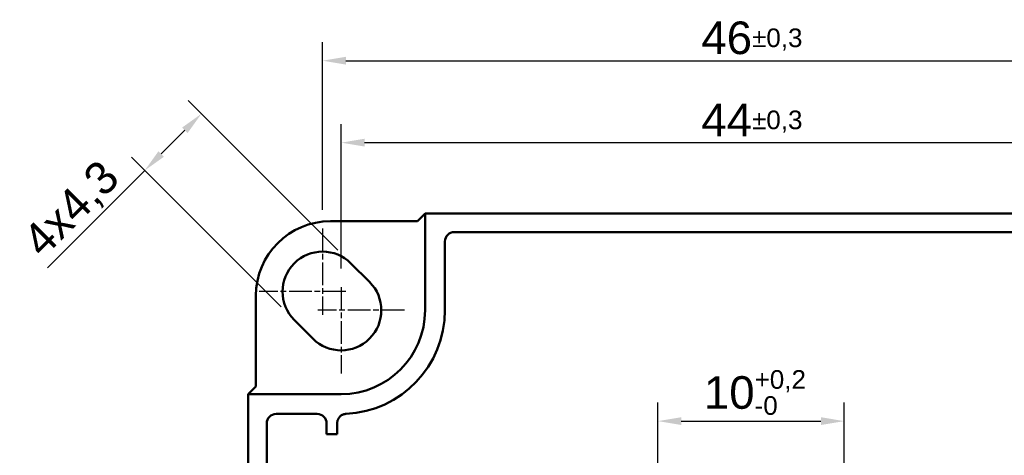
# Model space of a CAD drawing. Header units: millimetres. Extents: x 11 to 160, y 13 to 142.
# Tile 3 of 5: x 11 to 64, y 118 to 141. Entities that reach past the tile are written whole.
import ezdxf

# ---------------------------------------------------------------- set-up
doc = ezdxf.new("R2010")
doc.units = ezdxf.units.MM
doc.header["$LTSCALE"] = 0.5
doc.linetypes.add('CHAIN', pattern=[0.3543, 0.2362, -0.0295, 0.0591, -0.0295])
doc.linetypes.add('LONG_DASH_DOTTED', pattern=[0.3001, 0.2362, -0.0295, 0.0049, -0.0295])
for name, color, linetype, lineweight in [('Arêtes visibles(GABARIT)', 7, 'Continuous', 50), ('Cotes(GABARIT)', 7, 'Continuous', 25), ('Marque de centre(GABARIT)', 7, 'LONG_DASH_DOTTED', 25)]:
    doc.layers.add(name, color=color, linetype=linetype, lineweight=lineweight)
doc.styles.add('Courant-BSI', font='arial.ttf')
doc.dimstyles.new('MS-Relais', dxfattribs={"dimscale": 0.5, "dimtxt": 3.5, "dimasz": 2.5, "dimexe": 2, "dimexo": 2, "dimgap": 0.3, "dimtad": 1, "dimtoh": 1, "dimrnd": 1e-08, "dimtxsty": 'Courant-BSI', "dimcen": 0.09, "dimdle": 6, "dimclrd": 7, "dimclre": 7, "dimclrt": 7, "dimazin": 2, "dimtfac": 0.571429, "dimtmove": 0, "dimatfit": 3, "dimfxl": 1, "dimtolj": 1, "dimlwd": 25, "dimlwe": 25, "dimarcsym": 0})

# ---------------------------------------------------------------- blocks, each defined once
blk = doc.blocks.new('*D19')
at = {"layer": 'Cotes(GABARIT)', "color": 7, "linetype": 'Continuous', "lineweight": 25}
for p, q in [((27.41, 131.29), (27.41, 140.29)), ((73.41, 131.29), (73.41, 140.29)), ((28.66, 139.29), (72.16, 139.29))]:
    blk.add_line(p, q, dxfattribs=at)
at = {"layer": 'Cotes(GABARIT)', "color": 7, "linetype": 'Continuous'}
for points in [[(28.66, 139.499), (28.66, 139.082), (27.41, 139.29)], [(72.16, 139.499), (72.16, 139.082), (73.41, 139.29)]]:
    blk.add_solid(points, dxfattribs=at)
at = {"layer": 'Defpoints', "color": 0, "linetype": 'Continuous'}
for p in [(73.41, 139.29), (27.41, 130.29), (73.41, 130.29)]:
    blk.add_point(p, dxfattribs=at)
at = {"layer": 'Cotes(GABARIT)', "color": 7, "linetype": 'Continuous', "lineweight": 25, "insert": (47.744, 141.395), "char_height": 1.75, "attachment_point": 1, "style": 'Courant-BSI'}
blk.add_mtext('\\A1;46{\\H1.000000;±0,3}', dxfattribs=at)
blk = doc.blocks.new('*D20')
at = {"layer": 'Cotes(GABARIT)', "color": 7, "linetype": 'Continuous', "lineweight": 25}
for p, q in [((28.41, 128.14), (28.41, 135.89)), ((72.41, 128.14), (72.41, 135.89)), ((29.66, 134.89), (71.16, 134.89))]:
    blk.add_line(p, q, dxfattribs=at)
at = {"layer": 'Cotes(GABARIT)', "color": 7, "linetype": 'Continuous'}
for points in [[(29.66, 135.099), (29.66, 134.682), (28.41, 134.89)], [(71.16, 135.099), (71.16, 134.682), (72.41, 134.89)]]:
    blk.add_solid(points, dxfattribs=at)
at = {"layer": 'Defpoints', "color": 0, "linetype": 'Continuous'}
for p in [(72.41, 134.89), (28.41, 127.14), (72.41, 127.14)]:
    blk.add_point(p, dxfattribs=at)
at = {"layer": 'Cotes(GABARIT)', "color": 7, "linetype": 'Continuous', "lineweight": 25, "insert": (47.744, 136.988), "char_height": 1.75, "attachment_point": 1, "style": 'Courant-BSI'}
blk.add_mtext('\\A1;44{\\H1.000000;±0,3}', dxfattribs=at)
blk = doc.blocks.new('*D24')
at = {"layer": 'Cotes(GABARIT)', "color": 7, "linetype": 'Continuous', "lineweight": 25}
for p, q in [((45.41, 114.94), (45.41, 120.94)), ((55.41, 114.94), (55.41, 120.94)), ((46.66, 119.94), (54.16, 119.94))]:
    blk.add_line(p, q, dxfattribs=at)
at = {"layer": 'Cotes(GABARIT)', "color": 7, "linetype": 'Continuous'}
for points in [[(46.66, 120.149), (46.66, 119.732), (45.41, 119.94)], [(54.16, 120.149), (54.16, 119.732), (55.41, 119.94)]]:
    blk.add_solid(points, dxfattribs=at)
at = {"layer": 'Defpoints', "color": 0, "linetype": 'Continuous'}
for p in [(55.41, 119.94), (45.41, 113.94), (55.41, 113.94)]:
    blk.add_point(p, dxfattribs=at)
at = {"layer": 'Cotes(GABARIT)', "color": 7, "linetype": 'Continuous', "lineweight": 25, "insert": (47.881, 122.677), "char_height": 1.75, "attachment_point": 1, "style": 'Courant-BSI'}
blk.add_mtext('\\A1;10{\\H1.000000;\\S+0,2^ -0;}', dxfattribs=at)
blk = doc.blocks.new('*D33')
at = {"layer": 'Cotes(GABARIT)', "color": 7, "linetype": 'Continuous', "lineweight": 25}
for p, q in [((28.224, 129.118), (20.196, 137.146)), ((20.019, 135.555), (18.746, 134.282)), ((25.183, 126.077), (17.155, 134.105)), ((17.862, 133.398), (12.638, 128.174))]:
    blk.add_line(p, q, dxfattribs=at)
at = {"layer": 'Cotes(GABARIT)', "color": 7, "linetype": 'Continuous'}
for points in [[(19.871, 135.702), (20.166, 135.408), (20.903, 136.439)], [(18.599, 134.429), (18.893, 134.135), (17.862, 133.398)]]:
    blk.add_solid(points, dxfattribs=at)
at = {"layer": 'Defpoints', "color": 0, "linetype": 'Continuous'}
for p in [(17.862, 133.398), (28.931, 128.411), (25.89, 125.37)]:
    blk.add_point(p, dxfattribs=at)
at = {"layer": 'Cotes(GABARIT)', "color": 7, "linetype": 'Continuous', "lineweight": 25, "insert": (11.15, 129.873), "char_height": 1.75, "attachment_point": 1, "rotation": 45, "style": 'Courant-BSI'}
blk.add_mtext('\\A1;{4x}4,3', dxfattribs=at)

msp = doc.modelspace()

# ---------------------------------------------------------------- linework, layer by layer
at = {"layer": 'Arêtes visibles(GABARIT)', "linetype": 'Continuous', "lineweight": 50}
for p, q in [((32.4984, 130.6783), (32.9105, 131.0904)), ((32.9105, 131.0904), (32.9105, 125.8904)), ((32.9105, 131.0904), (67.9105, 131.0904)), ((27.8305, 130.6697), (31.9984, 130.6697)), ((34.4777, 130.0902), (66.3432, 130.0902)), ((66.3432, 130.0902), (34.4777, 130.0902)), ((33.9778, 125.8904), (33.9778, 129.5903)), ((33.9778, 129.5903), (33.9778, 125.8904)), ((28.9307, 128.4106), (29.9307, 127.4106)), ((23.8311, 122.3024), (23.8311, 126.6703)), ((26.8902, 124.3701), (25.8902, 125.3701)), ((23.4105, 121.3904), (23.8226, 121.8025)), ((28.4105, 121.3904), (23.4105, 121.3904)), ((23.4105, 86.3904), (23.4105, 121.3904)), ((24.9105, 120.323), (27.1271, 120.323)), ((27.1271, 120.323), (24.9105, 120.323)), ((24.4106, 87.9576), (24.4106, 119.8231)), ((24.4106, 119.8231), (24.4106, 87.9576)), ((27.627, 119.2394), (27.627, 119.823)), ((27.627, 119.2394), (27.627, 119.823)), ((28.1942, 119.8297), (28.1942, 119.2394)), ((28.1942, 119.8297), (28.1942, 119.2394)), ((28.1942, 119.2394), (27.627, 119.2394)), ((28.1942, 119.2394), (27.627, 119.2394))]:
    msp.add_line(p, q, dxfattribs=at)
at = {"layer": 'Arêtes visibles(GABARIT)', "linetype": 'Continuous', "lineweight": 50, "flags": 128}
msp.add_lwpolyline([(28.6708, 120.3291), (28.6391, 120.3266), (28.6077, 120.3221), (28.5766, 120.3156), (28.5461, 120.3072), (28.5161, 120.2969), (28.4868, 120.2846), (28.4583, 120.2705), (28.4308, 120.2546), (28.4044, 120.2371), (28.3791, 120.2179), (28.3551, 120.1972), (28.3325, 120.1749), (28.3113, 120.1512), (28.2916, 120.1262), (28.2737, 120.1001), (28.2574, 120.0729), (28.2428, 120.0448), (28.2301, 120.0157), (28.2192, 119.9858), (28.2102, 119.9553), (28.2032, 119.9244), (28.1982, 119.893), (28.1952, 119.8614), (28.1942, 119.8297)], dxfattribs=at)
msp.add_lwpolyline([(28.6708, 120.3291), (28.6391, 120.3266), (28.6077, 120.3221), (28.5766, 120.3156), (28.5461, 120.3072), (28.5161, 120.2969), (28.4868, 120.2846), (28.4583, 120.2705), (28.4308, 120.2546), (28.4044, 120.2371), (28.3791, 120.2179), (28.3551, 120.1972), (28.3325, 120.1749), (28.3113, 120.1512), (28.2916, 120.1262), (28.2737, 120.1001), (28.2574, 120.0729), (28.2428, 120.0448), (28.2301, 120.0157), (28.2192, 119.9858), (28.2102, 119.9553), (28.2032, 119.9244), (28.1982, 119.893), (28.1952, 119.8614), (28.1942, 119.8297)], dxfattribs=at)
at = {"layer": 'Arêtes visibles(GABARIT)', "linetype": 'Continuous', "lineweight": 50}
for centre, radius, start, end in [((27.4105, 126.8904), 2.15, 45, 225), ((28.4105, 125.8904), 2.15, 225, 45), ((28.4105, 125.8904), 4.5, 270, 0), ((28.4105, 125.8904), 5.5673, 272.67978, 0), ((28.4105, 125.8904), 5.5673, 272.67978, 0)]:
    msp.add_arc(centre, radius, start, end, dxfattribs=at)
for centre, major_axis, ratio, start_param, end_param in [((27.8317, 126.6691), (-2.8293, 2.8293), 0.9996955, 5.4979394, 7.0684312), ((31.9984, 130.6784), (-0.5, 0), 0.0174551, 1.5707963, 3.1241394), ((34.4779, 129.5901), (-0.3537, 0.3537), 0.9996955, 5.4979394, 7.0684312), ((34.4779, 129.5901), (-0.3537, 0.3537), 0.9996955, 5.4979394, 7.0684312), ((23.8224, 122.3024), (0, -0.5), 0.0174551, 0.0174533, 1.5707963), ((24.9107, 119.8229), (-0.3537, 0.3537), 0.9996955, 5.4979394, 7.0684312), ((24.9107, 119.8229), (-0.3537, 0.3537), 0.9996955, 5.4979394, 7.0684312), ((27.127, 119.8229), (0.2236, 0.4473), 0.9998096, 5.1760823, 6.7467263), ((27.127, 119.8229), (0.2236, 0.4473), 0.9998096, 5.1760823, 6.7467263)]:
    msp.add_ellipse(centre, major_axis=major_axis, ratio=ratio, start_param=start_param, end_param=end_param, dxfattribs=at)
at = {"layer": 'Marque de centre(GABARIT)', "linetype": 'CHAIN', "ltscale": 10.334129}
for p, q in [((27.4105, 130.2904), (27.4105, 125.6404)), ((28.6605, 126.8904), (24.0105, 126.8904)), ((28.4105, 127.1404), (28.4105, 122.4904)), ((31.8105, 125.8904), (27.1605, 125.8904))]:
    msp.add_line(p, q, dxfattribs=at)

# ---------------------------------------------------------------- dimensions: what is measured, and where the dimension line sits
at = {"layer": 'Cotes(GABARIT)', "color": 7, "linetype": 'Continuous', "lineweight": 25}
for base, p1, p2, override, picture, middle in [((73.4105, 139.2904), (27.4105, 130.2904), (73.4105, 130.2904), {"dimgap": 0.3, "dimtoh": 0, "dimdec": 2, "dimtol": 1, "dimlim": 0, "dimtp": 0.3, "dimtm": 0.3, "dimtdec": 2, "dimtofl": 0, "dimatfit": 1}, '*D19', (50.4105, 139.2904)), ((72.4105, 134.8904), (28.4105, 127.1404), (72.4105, 127.1404), {"dimgap": 0.3, "dimtoh": 0, "dimdec": 2, "dimtol": 1, "dimlim": 0, "dimtp": 0.3, "dimtm": 0.3, "dimtdec": 2, "dimtofl": 0, "dimatfit": 1}, '*D20', (50.4105, 134.8904)), ((55.4105, 119.9404), (45.4105, 113.9404), (55.4105, 113.9404), {"dimgap": 0.3, "dimtoh": 0, "dimdec": 2, "dimtol": 1, "dimlim": 0, "dimtp": 0.2, "dimtm": 1e-09, "dimtdec": 2, "dimtofl": 0, "dimatfit": 1}, '*D24', (50.4105, 119.9404))]:
    dim = msp.add_linear_dim(base=base, p1=p1, p2=p2, angle=180, dimstyle='MS-Relais', override=override, dxfattribs=at)
    dim.commit()
    dim.dimension.update_dxf_attribs({"geometry": picture, "text_midpoint": middle, "dimtype": 160})
dim = msp.add_linear_dim(base=(17.8621, 133.3982), p1=(28.9307, 128.4106), p2=(25.8902, 125.3701), angle=45, text='{4x}<>', dimstyle='MS-Relais', override={"dimtoh": 0, "dimdec": 2, "dimtp": 0, "dimtm": 0, "dimtdec": 2, "dimtofl": 0, "dimatfit": 2}, dxfattribs=at)
dim.commit()
dim.dimension.update_dxf_attribs({"geometry": '*D33', "text_midpoint": (14.8079, 130.344), "dimtype": 160})

doc.saveas('drawing.dxf')
